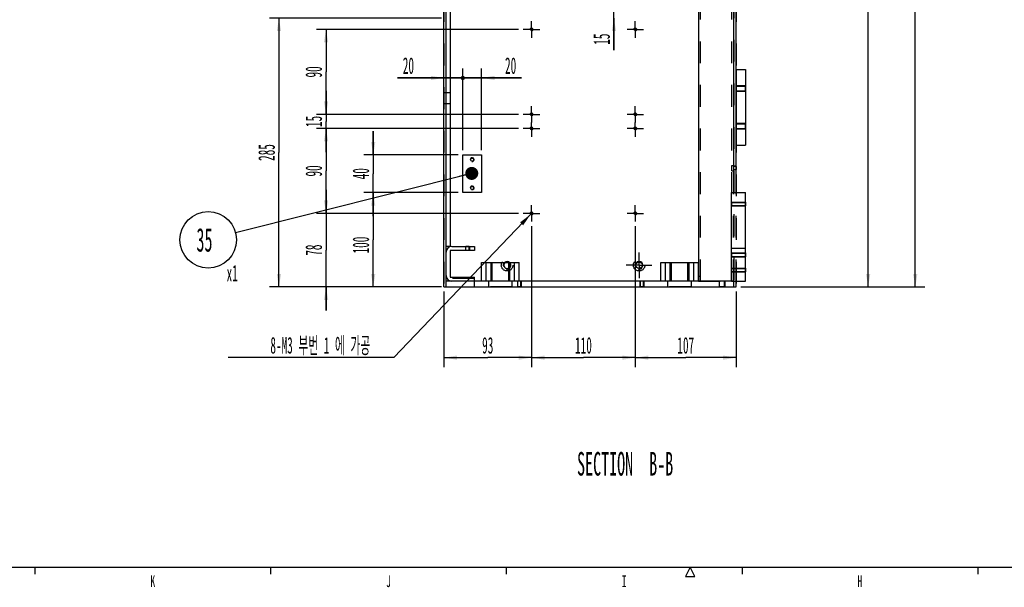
# Model space of a CAD drawing. Header units: millimetres. Extents: x 0 to 839, y -1724 to 593.
# Tile 3 of 17: x 278 to 487, y 6 to 126. Entities that reach past the tile are written whole.
import ezdxf

# ---------------------------------------------------------------- set-up
doc = ezdxf.new("R2010")
doc.units = ezdxf.units.MM
doc.header["$LTSCALE"] = 46.255
doc.linetypes.add('CENTER', pattern=[0.6, 0.375, -0.075, 0.075, -0.075])
doc.linetypes.add('HIDDEN', pattern=[0.2, 0.1, -0.1])
doc.layers.get('0').update_dxf_attribs({"linetype": 'CONTINUOUS'})
for name, color, linetype in [('02___PRT_ALL_AXES', 7, 'CONTINUOUS'), ('3_DATUM_AXES', 7, 'CONTINUOUS'), ('7_ALL_FEATURES', 7, 'CONTINUOUS'), ('ALL_AXIS', 7, 'CONTINUOUS'), ('ALL_CHAMFER', 7, 'CONTINUOUS'), ('ALL_ROUND', 7, 'CONTINUOUS'), ('DEFAULT_1', 7, 'CENTER'), ('DEFAULT_2', 8, 'HIDDEN')]:
    doc.layers.add(name, color=color, linetype=linetype)
doc.styles.get("Standard").update_dxf_attribs({"font": 'txt', "width": 0.5})
doc.styles.add('TEXTSTYLE_2', font='txt', dxfattribs={"width": 0.6})
doc.dimstyles.new('DIMSTYLE_3', dxfattribs={"dimtxt": 3.5, "dimasz": 2.76, "dimexe": 2, "dimexo": 1, "dimtad": 1, "dimdec": 3, "dimlfac": 5, "dimdsep": 46, "dimtxsty": 'Standard', "dimblk": '_FILLED', "dimblk1": '_FILLED', "dimblk2": '_FILLED', "dimcen": 0.09, "dimadec": 3, "dimazin": 2, "dimtp": 0.1, "dimtm": 0.1, "dimtfac": 1, "dimtdec": 3, "dimtofl": 0, "dimtmove": 0, "dimatfit": 1, "dimldrblk": '_FILLED', "dimfxl": 0, "dimtolj": 1, "dimarcsym": 0})
doc.dimstyles.new('DIMSTYLE_6', dxfattribs={"dimtxt": 3.5, "dimasz": 2.76, "dimexe": 2, "dimexo": 1, "dimgap": 0.875, "dimtad": 1, "dimdec": 3, "dimlfac": 5, "dimdsep": 46, "dimtxsty": 'Standard', "dimblk": '_FILLED', "dimblk1": '_FILLED', "dimblk2": '_FILLED', "dimcen": 0.09, "dimadec": 3, "dimazin": 2, "dimtp": 0.8, "dimtm": 0.8, "dimtfac": 1, "dimtdec": 3, "dimtofl": 0, "dimtmove": 0, "dimatfit": 3, "dimldrblk": '_FILLED', "dimfxl": 0, "dimtolj": 1, "dimarcsym": 0})
doc.dimstyles.new('DIMSTYLE_7', dxfattribs={"dimtxt": 3.5, "dimasz": 2.76, "dimexe": 2, "dimexo": 1, "dimgap": 0.875, "dimtad": 1, "dimdec": 3, "dimlfac": 5, "dimdsep": 46, "dimtxsty": 'Standard', "dimblk": '_FILLED', "dimblk1": '_FILLED', "dimblk2": '_FILLED', "dimcen": 0.09, "dimadec": 3, "dimazin": 2, "dimtp": 0.5, "dimtm": 0.5, "dimtfac": 1, "dimtdec": 3, "dimtofl": 0, "dimtmove": 0, "dimatfit": 3, "dimldrblk": '_FILLED', "dimfxl": 0, "dimtolj": 1, "dimarcsym": 0})
doc.dimstyles.new('DIMSTYLE_8', dxfattribs={"dimtxt": 3.5, "dimasz": 2.76, "dimexe": 2, "dimexo": 1, "dimgap": 0.875, "dimtad": 1, "dimdec": 3, "dimlfac": 5, "dimdsep": 46, "dimtxsty": 'Standard', "dimblk": '_FILLED', "dimblk1": '_FILLED', "dimblk2": '_FILLED', "dimcen": 0.09, "dimadec": 3, "dimazin": 2, "dimtp": 0.3, "dimtm": 0.3, "dimtfac": 1, "dimtdec": 3, "dimtofl": 0, "dimtmove": 0, "dimatfit": 3, "dimldrblk": '_FILLED', "dimfxl": 0, "dimtolj": 1, "dimarcsym": 0})
doc.dimstyles.new('DIMSTYLE_9', dxfattribs={"dimtxt": 3.5, "dimasz": 2.76, "dimexe": 2, "dimexo": 1, "dimgap": 0.875, "dimtad": 1, "dimdec": 3, "dimlfac": 5, "dimdsep": 46, "dimtxsty": 'Standard', "dimblk": '_FILLED', "dimblk1": '_FILLED', "dimblk2": '_FILLED', "dimcen": 0.09, "dimadec": 3, "dimazin": 2, "dimtp": 0.2, "dimtm": 0.2, "dimtfac": 1, "dimtdec": 3, "dimtofl": 0, "dimtmove": 0, "dimatfit": 3, "dimldrblk": '_FILLED', "dimfxl": 0, "dimtolj": 1, "dimarcsym": 0})
doc.dimstyles.get("Standard").update_dxf_attribs({"dimtxt": 3.5, "dimasz": 2.76, "dimexe": 2, "dimexo": 1, "dimtad": 1, "dimdec": 3, "dimdsep": 46, "dimtxsty": 'Standard', "dimblk": '_FILLED', "dimblk1": '_FILLED', "dimblk2": '_FILLED', "dimcen": 0.09, "dimadec": 3, "dimazin": 2, "dimtol": 1, "dimtp": 0.001, "dimtm": 0.001, "dimtfac": 1, "dimtdec": 3, "dimtofl": 0, "dimtmove": 0, "dimatfit": 3, "dimldrblk": '_FILLED', "dimfxl": 0, "dimtolj": 1, "dimarcsym": 0})
pattern_1 = [(45, (0, 0), (-11.8935, 11.8935), [])]

# ---------------------------------------------------------------- blocks, each defined once
blk = doc.blocks.new('_FILLED')
at = {"color": 0, "linetype": 'ByBlock'}
blk.add_solid([(0, 0), (-1, 0.163), (-1, -0.163)], dxfattribs=at)
blk = doc.blocks.new('*D8')
at = {"color": 2, "linetype": 'Continuous'}
for p, q in [((427.39, 246.31), (469.76, 246.31)), ((467.76, 246.31), (467.76, 157.86)), ((467.76, 69.41), (467.76, 157.86)), ((430.76, 69.41), (469.76, 69.41))]:
    blk.add_line(p, q, dxfattribs=at)
at = {"color": 2, "linetype": 'Continuous', "xscale": 2.76, "yscale": 2.76, "zscale": 2.76}
for p, rotation in [((467.76, 246.31), 90), ((467.76, 69.41), 270)]:
    blk.add_blockref('_FILLED', p, dxfattribs=dict(at, rotation=rotation))
at = {"color": 2, "linetype": 'Continuous', "insert": (463.38, 157.86), "char_height": 3.5, "width": 8.75, "attachment_point": 2, "rotation": 90, "line_spacing_factor": 0.9}
blk.add_mtext('884.5', dxfattribs=at)
blk = doc.blocks.new('*D20')
at = {"color": 2, "linetype": 'Continuous'}
for p, q in [((424.56, 243.48), (424.56, 231.62)), ((367.76, 233.62), (396.16, 233.62)), ((424.56, 233.62), (396.16, 233.62))]:
    blk.add_line(p, q, dxfattribs=at)
at = {"color": 2, "linetype": 'Continuous', "xscale": 2.76, "yscale": 2.76, "zscale": 2.76, "rotation": 180}
blk.add_blockref('_FILLED', (367.76, 233.62), dxfattribs=at)
at = {"color": 2, "linetype": 'Continuous', "xscale": 2.76, "yscale": 2.76, "zscale": 2.76}
blk.add_blockref('_FILLED', (424.56, 233.62), dxfattribs=at)
at = {"color": 2, "linetype": 'Continuous', "insert": (396.16, 237.99), "char_height": 3.5, "width": 5.25, "attachment_point": 2, "line_spacing_factor": 0.9}
blk.add_mtext('284', dxfattribs=at)
blk = doc.blocks.new('*D21')
at = {"color": 2, "linetype": 'Continuous'}
for p, q in [((424.56, 243.48), (424.56, 231.62)), ((424.56, 233.62), (419.56, 233.62)), ((419.56, 233.62), (427.16, 233.62)), ((436.44, 233.62), (427.16, 233.62)), ((429.76, 233.62), (436.44, 233.62))]:
    blk.add_line(p, q, dxfattribs=at)
at = {"color": 2, "linetype": 'Continuous', "xscale": 2.76, "yscale": 2.76, "zscale": 2.76}
blk.add_blockref('_FILLED', (424.56, 233.62), dxfattribs=at)
at = {"color": 2, "linetype": 'Continuous', "xscale": 2.76, "yscale": 2.76, "zscale": 2.76, "rotation": 180}
blk.add_blockref('_FILLED', (429.76, 233.62), dxfattribs=at)
at = {"color": 2, "linetype": 'Continuous', "insert": (432.94, 237.99), "char_height": 3.5, "width": 3.5, "attachment_point": 1, "line_spacing_factor": 0.9}
blk.add_mtext('26', dxfattribs=at)
blk = doc.blocks.new('*D22')
at = {"color": 2, "linetype": 'Continuous'}
for p, q in [((427.96, 255.32), (427.96, 262.12)), ((367.76, 260.12), (397.86, 260.12)), ((427.96, 260.12), (397.86, 260.12))]:
    blk.add_line(p, q, dxfattribs=at)
at = {"color": 2, "linetype": 'Continuous', "xscale": 2.76, "yscale": 2.76, "zscale": 2.76, "rotation": 180}
blk.add_blockref('_FILLED', (367.76, 260.12), dxfattribs=at)
at = {"color": 2, "linetype": 'Continuous', "xscale": 2.76, "yscale": 2.76, "zscale": 2.76}
blk.add_blockref('_FILLED', (427.96, 260.12), dxfattribs=at)
at = {"color": 2, "linetype": 'Continuous', "insert": (397.86, 264.5), "char_height": 3.5, "width": 5.25, "attachment_point": 2, "line_spacing_factor": 0.9}
blk.add_mtext('301', dxfattribs=at)
blk = doc.blocks.new('*D23')
at = {"color": 2, "linetype": 'Continuous'}
for p, q in [((427.96, 255.32), (427.96, 262.12)), ((427.96, 260.12), (422.96, 260.12)), ((422.96, 260.12), (428.86, 260.12)), ((435.04, 260.12), (428.86, 260.12)), ((429.76, 260.12), (435.04, 260.12))]:
    blk.add_line(p, q, dxfattribs=at)
at = {"color": 2, "linetype": 'Continuous', "xscale": 2.76, "yscale": 2.76, "zscale": 2.76}
blk.add_blockref('_FILLED', (427.96, 260.12), dxfattribs=at)
at = {"color": 2, "linetype": 'Continuous', "xscale": 2.76, "yscale": 2.76, "zscale": 2.76, "rotation": 180}
blk.add_blockref('_FILLED', (429.76, 260.12), dxfattribs=at)
at = {"color": 2, "linetype": 'Continuous', "insert": (433.29, 264.5), "char_height": 3.5, "width": 1.75, "attachment_point": 1, "line_spacing_factor": 0.9}
blk.add_mtext('9', dxfattribs=at)
blk = doc.blocks.new('*D24')
at = {"color": 2, "linetype": 'Continuous'}
for p, q in [((430.79, 252.49), (459.76, 252.49)), ((457.76, 252.49), (457.76, 160.95)), ((457.76, 69.41), (457.76, 160.95)), ((430.76, 69.41), (459.76, 69.41))]:
    blk.add_line(p, q, dxfattribs=at)
at = {"color": 2, "linetype": 'Continuous', "xscale": 2.76, "yscale": 2.76, "zscale": 2.76}
for p, rotation in [((457.76, 252.49), 90), ((457.76, 69.41), 270)]:
    blk.add_blockref('_FILLED', p, dxfattribs=dict(at, rotation=rotation))
at = {"color": 2, "linetype": 'Continuous', "insert": (453.38, 160.95), "char_height": 3.5, "width": 8.75, "attachment_point": 2, "rotation": 90, "line_spacing_factor": 0.9}
blk.add_mtext('915.4', dxfattribs=at)
blk = doc.blocks.new('*D106')
at = {"color": 2, "linetype": 'Continuous'}
for p, q in [((367.22, 126.41), (330.76, 126.41)), ((332.76, 126.41), (332.76, 97.91)), ((332.76, 69.41), (332.76, 97.91)), ((366.76, 69.41), (330.76, 69.41))]:
    blk.add_line(p, q, dxfattribs=at)
at = {"color": 2, "linetype": 'Continuous', "xscale": 2.76, "yscale": 2.76, "zscale": 2.76}
for p, rotation in [((332.76, 126.41), 90), ((332.76, 69.41), 270)]:
    blk.add_blockref('_FILLED', p, dxfattribs=dict(at, rotation=rotation))
at = {"color": 2, "linetype": 'Continuous', "insert": (328.38, 97.91), "char_height": 3.5, "width": 5.25, "attachment_point": 2, "rotation": 90, "line_spacing_factor": 0.9}
blk.add_mtext('285', dxfattribs=at)
blk = doc.blocks.new('*D165')
at = {"color": 2, "linetype": 'Continuous'}
for p, q in [((403.83, 129.41), (403.83, 134.41)), ((403.83, 134.41), (403.83, 127.91)), ((400.99, 129.41), (405.83, 129.41)), ((403.83, 119.64), (403.83, 127.91)), ((403.83, 126.41), (403.83, 119.64))]:
    blk.add_line(p, q, dxfattribs=at)
at = {"color": 2, "linetype": 'Continuous', "xscale": 2.76, "yscale": 2.76, "zscale": 2.76}
for p, rotation in [((403.83, 129.41), 270), ((403.83, 126.41), 90)]:
    blk.add_blockref('_FILLED', p, dxfattribs=dict(at, rotation=rotation))
at = {"color": 2, "linetype": 'Continuous', "insert": (399.46, 123.14), "char_height": 3.5, "width": 3.5, "attachment_point": 3, "rotation": 90, "line_spacing_factor": 0.9}
blk.add_mtext('15', dxfattribs=at)
blk = doc.blocks.new('*D168')
at = {"color": 2, "linetype": 'Continuous'}
for p, q in [((408.36, 82.26), (408.36, 52.41)), ((429.76, 68.41), (429.76, 52.41)), ((408.36, 54.41), (419.06, 54.41)), ((429.76, 54.41), (419.06, 54.41))]:
    blk.add_line(p, q, dxfattribs=at)
at = {"color": 2, "linetype": 'Continuous', "xscale": 2.76, "yscale": 2.76, "zscale": 2.76, "rotation": 180}
blk.add_blockref('_FILLED', (408.36, 54.41), dxfattribs=at)
at = {"color": 2, "linetype": 'Continuous', "xscale": 2.76, "yscale": 2.76, "zscale": 2.76}
blk.add_blockref('_FILLED', (429.76, 54.41), dxfattribs=at)
at = {"color": 2, "linetype": 'Continuous', "insert": (419.06, 58.78), "char_height": 3.5, "width": 5.25, "attachment_point": 2, "line_spacing_factor": 0.9}
blk.add_mtext('107', dxfattribs=at)
blk = doc.blocks.new('*D169')
at = {"color": 2, "linetype": 'Continuous'}
for p, q in [((386.36, 82.26), (386.36, 52.41)), ((408.36, 82.26), (408.36, 52.41)), ((386.36, 54.41), (397.36, 54.41)), ((408.36, 54.41), (397.36, 54.41))]:
    blk.add_line(p, q, dxfattribs=at)
at = {"color": 2, "linetype": 'Continuous', "xscale": 2.76, "yscale": 2.76, "zscale": 2.76, "rotation": 180}
blk.add_blockref('_FILLED', (386.36, 54.41), dxfattribs=at)
at = {"color": 2, "linetype": 'Continuous', "xscale": 2.76, "yscale": 2.76, "zscale": 2.76}
blk.add_blockref('_FILLED', (408.36, 54.41), dxfattribs=at)
at = {"color": 2, "linetype": 'Continuous', "insert": (397.36, 58.78), "char_height": 3.5, "width": 5.25, "attachment_point": 2, "line_spacing_factor": 0.9}
blk.add_mtext('110', dxfattribs=at)
blk = doc.blocks.new('*D170')
at = {"color": 2, "linetype": 'Continuous'}
for p, q in [((386.36, 82.26), (386.36, 52.41)), ((367.76, 68.41), (367.76, 52.41)), ((367.76, 54.41), (377.06, 54.41)), ((386.36, 54.41), (377.06, 54.41))]:
    blk.add_line(p, q, dxfattribs=at)
at = {"color": 2, "linetype": 'Continuous', "xscale": 2.76, "yscale": 2.76, "zscale": 2.76, "rotation": 180}
blk.add_blockref('_FILLED', (367.76, 54.41), dxfattribs=at)
at = {"color": 2, "linetype": 'Continuous', "xscale": 2.76, "yscale": 2.76, "zscale": 2.76}
blk.add_blockref('_FILLED', (386.36, 54.41), dxfattribs=at)
at = {"color": 2, "linetype": 'Continuous', "insert": (377.06, 58.78), "char_height": 3.5, "width": 3.5, "attachment_point": 2, "line_spacing_factor": 0.9}
blk.add_mtext('93', dxfattribs=at)
blk = doc.blocks.new('*D171')
at = {"color": 2, "linetype": 'Continuous'}
for p, q in [((342.76, 85.01), (342.76, 90.01)), ((342.76, 90.01), (342.76, 77.21)), ((383.61, 85.01), (340.76, 85.01)), ((342.76, 64.41), (342.76, 77.21)), ((366.76, 69.41), (340.76, 69.41)), ((342.76, 69.41), (342.76, 64.41))]:
    blk.add_line(p, q, dxfattribs=at)
at = {"color": 2, "linetype": 'Continuous', "xscale": 2.76, "yscale": 2.76, "zscale": 2.76}
for p, rotation in [((342.76, 85.01), 270), ((342.76, 69.41), 90)]:
    blk.add_blockref('_FILLED', p, dxfattribs=dict(at, rotation=rotation))
at = {"color": 2, "linetype": 'Continuous', "insert": (338.38, 77.21), "char_height": 3.5, "width": 3.5, "attachment_point": 2, "rotation": 90, "line_spacing_factor": 0.9}
blk.add_mtext('78', dxfattribs=at)
blk = doc.blocks.new('*D172')
at = {"color": 2, "linetype": 'Continuous'}
for p, q in [((383.61, 103.01), (340.76, 103.01)), ((342.76, 103.01), (342.76, 94.01)), ((342.76, 85.01), (342.76, 94.01)), ((383.61, 85.01), (340.76, 85.01))]:
    blk.add_line(p, q, dxfattribs=at)
at = {"color": 2, "linetype": 'Continuous', "xscale": 2.76, "yscale": 2.76, "zscale": 2.76}
for p, rotation in [((342.76, 103.01), 90), ((342.76, 85.01), 270)]:
    blk.add_blockref('_FILLED', p, dxfattribs=dict(at, rotation=rotation))
at = {"color": 2, "linetype": 'Continuous', "insert": (338.38, 94.01), "char_height": 3.5, "width": 3.5, "attachment_point": 2, "rotation": 90, "line_spacing_factor": 0.9}
blk.add_mtext('90', dxfattribs=at)
blk = doc.blocks.new('*D173')
at = {"color": 2, "linetype": 'Continuous'}
for p, q in [((342.76, 106.01), (342.76, 111.01)), ((342.76, 111.01), (342.76, 104.51)), ((342.76, 98.01), (342.76, 104.51)), ((383.61, 106.01), (343.63, 106.01)), ((342.76, 103.01), (342.76, 98.01)), ((383.61, 103.01), (343.63, 103.01))]:
    blk.add_line(p, q, dxfattribs=at)
at = {"color": 2, "linetype": 'Continuous', "xscale": 2.76, "yscale": 2.76, "zscale": 2.76}
for p, rotation in [((342.76, 106.01), 270), ((342.76, 103.01), 90)]:
    blk.add_blockref('_FILLED', p, dxfattribs=dict(at, rotation=rotation))
at = {"color": 2, "linetype": 'Continuous', "insert": (338.38, 104.51), "char_height": 3.5, "width": 3.5, "attachment_point": 2, "rotation": 90, "line_spacing_factor": 0.9}
blk.add_mtext('15', dxfattribs=at)
blk = doc.blocks.new('*D174')
at = {"color": 2, "linetype": 'Continuous'}
for p, q in [((383.61, 124.01), (340.76, 124.01)), ((342.76, 124.01), (342.76, 115.01)), ((342.76, 106.01), (342.76, 115.01)), ((383.61, 106.01), (340.76, 106.01))]:
    blk.add_line(p, q, dxfattribs=at)
at = {"color": 2, "linetype": 'Continuous', "xscale": 2.76, "yscale": 2.76, "zscale": 2.76}
for p, rotation in [((342.76, 124.01), 90), ((342.76, 106.01), 270)]:
    blk.add_blockref('_FILLED', p, dxfattribs=dict(at, rotation=rotation))
at = {"color": 2, "linetype": 'Continuous', "insert": (338.38, 115.01), "char_height": 3.5, "width": 3.5, "attachment_point": 2, "rotation": 90, "line_spacing_factor": 0.9}
blk.add_mtext('90', dxfattribs=at)
blk = doc.blocks.new('*D175')
at = {"color": 2, "linetype": 'Continuous'}
for p, q in [((386.15, 84.79), (357.12, 54.41)), ((356.32, 54.41), (321.96, 54.41)), ((357.12, 54.41), (356.32, 54.41))]:
    blk.add_line(p, q, dxfattribs=at)
at = {"color": 2, "linetype": 'Continuous', "xscale": 2.76, "yscale": 2.76, "zscale": 2.76, "rotation": 46.30670702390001}
blk.add_blockref('_FILLED', (386.15, 84.79), dxfattribs=at)
at = {"color": 2, "linetype": 'Continuous', "insert": (352.12, 58.78), "char_height": 3.5, "width": 25.9583, "attachment_point": 3, "line_spacing_factor": 0.9}
blk.add_mtext('8-M3 부번 1 에 가공', dxfattribs=at)
blk = doc.blocks.new('*D177')
at = {"color": 2, "linetype": 'Continuous'}
for p, q in [((370.76, 89.41), (350.76, 89.41)), ((352.76, 89.41), (352.76, 79.41)), ((352.76, 69.41), (352.76, 79.41)), ((367.22, 69.41), (350.76, 69.41))]:
    blk.add_line(p, q, dxfattribs=at)
at = {"color": 2, "linetype": 'Continuous', "xscale": 2.76, "yscale": 2.76, "zscale": 2.76}
for p, rotation in [((352.76, 89.41), 90), ((352.76, 69.41), 270)]:
    blk.add_blockref('_FILLED', p, dxfattribs=dict(at, rotation=rotation))
at = {"color": 2, "linetype": 'Continuous', "insert": (348.38, 78.29), "char_height": 3.5, "width": 5.25, "attachment_point": 2, "rotation": 90, "line_spacing_factor": 0.9}
blk.add_mtext('100', dxfattribs=at)
blk = doc.blocks.new('_DOT')
at = {"color": 0, "linetype": 'ByBlock'}
blk.add_line((-0.163, 0), (-1, 0), dxfattribs=at)
at = {"color": 0, "linetype": 'ByBlock', "const_width": 0.163}
blk.add_lwpolyline([(-0.082, 0, 1), (0.082, 0, 1)], format="xyb", close=True, dxfattribs=at)
blk = doc.blocks.new('*D178')
at = {"color": 2, "linetype": 'Continuous'}
for p, q in [((371.76, 98.41), (371.76, 115.73)), ((367.76, 113.73), (357.92, 113.73)), ((357.92, 113.73), (369.76, 113.73)), ((376.76, 113.73), (369.76, 113.73)), ((371.76, 113.73), (376.76, 113.73))]:
    blk.add_line(p, q, dxfattribs=at)
at = {"color": 2, "linetype": 'Continuous', "xscale": 2.76, "yscale": 2.76, "zscale": 2.76}
blk.add_blockref('_FILLED', (367.76, 113.73), dxfattribs=at)
at = {"color": 2, "linetype": 'Continuous', "xscale": 2.76, "yscale": 2.76, "zscale": 2.76, "rotation": 180}
blk.add_blockref('_DOT', (371.76, 113.73), dxfattribs=at)
at = {"color": 2, "linetype": 'Continuous', "insert": (361.42, 118.1), "char_height": 3.5, "width": 3.5, "attachment_point": 3, "line_spacing_factor": 0.9}
blk.add_mtext('20', dxfattribs=at)
blk = doc.blocks.new('*D179')
at = {"color": 2, "linetype": 'Continuous'}
for p, q in [((352.76, 97.41), (352.76, 102.41)), ((352.76, 102.41), (352.76, 93.41)), ((370.76, 97.41), (350.76, 97.41)), ((352.76, 84.41), (352.76, 93.41)), ((370.76, 89.41), (350.76, 89.41)), ((352.76, 89.41), (352.76, 84.41))]:
    blk.add_line(p, q, dxfattribs=at)
at = {"color": 2, "linetype": 'Continuous', "xscale": 2.76, "yscale": 2.76, "zscale": 2.76}
for p, rotation in [((352.76, 97.41), 270), ((352.76, 89.41), 90)]:
    blk.add_blockref('_FILLED', p, dxfattribs=dict(at, rotation=rotation))
at = {"color": 2, "linetype": 'Continuous', "insert": (348.38, 93.41), "char_height": 3.5, "width": 3.5, "attachment_point": 2, "rotation": 90, "line_spacing_factor": 0.9}
blk.add_mtext('40', dxfattribs=at)
blk = doc.blocks.new('*D180')
at = {"color": 2, "linetype": 'Continuous'}
for p, q in [((371.76, 98.41), (371.76, 115.73)), ((375.76, 98.41), (375.76, 115.73)), ((371.76, 113.73), (366.76, 113.73)), ((366.76, 113.73), (373.76, 113.73)), ((384.22, 113.73), (373.76, 113.73)), ((375.76, 113.73), (384.22, 113.73))]:
    blk.add_line(p, q, dxfattribs=at)
at = {"color": 2, "linetype": 'Continuous', "xscale": 2.76, "yscale": 2.76, "zscale": 2.76}
blk.add_blockref('_DOT', (371.76, 113.73), dxfattribs=at)
at = {"color": 2, "linetype": 'Continuous', "xscale": 2.76, "yscale": 2.76, "zscale": 2.76, "rotation": 180}
blk.add_blockref('_FILLED', (375.76, 113.73), dxfattribs=at)
at = {"color": 2, "linetype": 'Continuous', "insert": (380.72, 118.1), "char_height": 3.5, "width": 3.5, "attachment_point": 1, "line_spacing_factor": 0.9}
blk.add_mtext('20', dxfattribs=at)
blk = doc.blocks.new('BOM BALLOON 113_BL17', base_point=(318.45, 77.98))
at = {"color": 2, "linetype": 'Continuous'}
blk.add_circle((317.76, 79.39), 6, dxfattribs=at)
at = {"color": 2, "linetype": 'Continuous', "width": 0.5}
for s, height, p in [('35', 5, (315.26, 76.89)), ('x1', 3.5, (321.65, 70.58))]:
    blk.add_text(s, height=height, dxfattribs=at).set_placement(p)

msp = doc.modelspace()

# ---------------------------------------------------------------- hatches: boundary and pattern name
at = {"linetype": 'Continuous'}
h = msp.add_hatch(dxfattribs=at)
h.set_pattern_fill('DEFAULT__2', color=2, scale=16.82, angle=45, style=0, pattern_type=0)
h.set_pattern_definition(pattern_1)
edge = h.paths.add_edge_path()
edge.add_line((374.21712, 70.60595), (369.41712, 70.60595))
edge.add_arc((369.41712, 71.80595), 1.2, 180, 270)
edge.add_line((368.21712, 71.80595), (368.21712, 76.80595))
edge.add_arc((369.41712, 76.80595), 1.2, 90, 180)
edge.add_line((369.41712, 78.00595), (374.21712, 78.00595))
edge.add_line((374.21712, 78.00595), (374.21712, 77.10595))
edge.add_line((374.21712, 77.10595), (369.11712, 77.10595))
edge.add_line((369.11712, 77.10595), (369.11712, 71.50595))
edge.add_line((369.11712, 71.50595), (374.21712, 71.50595))
edge.add_line((374.21712, 71.50595), (374.21712, 70.60595))
h = msp.add_hatch(dxfattribs=at)
h.set_pattern_fill('DEFAULT__1', color=2, scale=16.82, angle=45, style=0, pattern_type=0)
h.set_pattern_definition(pattern_1)
edge = h.paths.add_edge_path()
edge.add_line((374.21712, 69.40595), (368.21712, 69.40595))
edge.add_line((368.21712, 69.40595), (368.21712, 70.60595))
edge.add_line((374.21712, 70.60595), (368.21712, 70.60595))
edge.add_line((374.21712, 69.40595), (374.21712, 70.60595))

# ---------------------------------------------------------------- linework, layer by layer
at = {"color": 7, "linetype": 'Continuous'}
for p, q in [((367.75712, 69.40595), (367.75712, 481.80595)), ((368.21712, 69.40595), (368.21712, 481.34595)), ((369.11712, 480.44595), (369.11712, 78.00595)), ((429.29712, 89.40595), (429.29712, 481.34595)), ((429.75712, 89.40595), (429.75712, 481.80595)), ((371.75712, 97.40595), (375.75712, 97.40595)), ((371.75712, 89.40595), (371.75712, 97.40595)), ((375.75712, 97.40595), (375.75712, 89.40595)), ((375.75712, 89.40595), (371.75712, 89.40595)), ((369.11712, 78.00595), (368.21712, 78.00595)), ((369.41712, 78.00595), (374.21712, 78.00595)), ((374.21712, 78.00595), (374.21712, 77.10595)), ((374.21712, 77.10595), (369.11712, 77.10595)), ((369.11712, 77.10595), (369.11712, 71.50595)), ((375.75712, 74.60595), (383.75712, 74.60595)), ((375.75712, 70.60595), (375.75712, 74.60595)), ((376.75712, 70.60595), (376.75712, 74.60595)), ((382.75712, 70.60595), (382.75712, 74.60595)), ((383.75712, 70.60595), (383.75712, 74.60595)), ((413.75712, 74.60595), (421.75712, 74.60595)), ((413.75712, 70.60595), (413.75712, 74.60595)), ((414.75712, 70.60595), (414.75712, 74.60595)), ((420.75712, 70.60595), (420.75712, 74.60595)), ((421.75712, 70.60595), (421.75712, 74.60595)), ((369.11712, 71.50595), (374.21712, 71.50595)), ((374.21712, 69.40595), (374.21712, 71.50595)), ((367.75712, 69.40595), (429.75712, 69.40595)), ((429.29712, 70.60595), (368.21712, 70.60595)), ((429.29712, 69.40595), (429.29712, 70.60595)), ((429.75712, 69.40595), (429.75712, 70.60595)), ((25, 10), (830.99999, 10))]:
    msp.add_line(p, q, dxfattribs=at)
at = {"color": 2, "linetype": 'Continuous'}
for p, q in [((281, 10), (281, 8.5)), ((331, 10), (331, 8.5)), ((381, 10), (381, 8.5)), ((420, 10), (419, 8)), ((421, 8), (420, 10)), ((431, 10), (431, 8.5)), ((481, 10), (481, 8.5)), ((419, 8), (421, 8))]:
    msp.add_line(p, q, dxfattribs=at)
at = {"color": 7, "linetype": 'Continuous'}
for centre in [(386.35712, 124.00595), (408.35712, 124.00595), (386.35712, 106.00595), (408.35712, 106.00595), (386.35712, 103.00595), (408.35712, 103.00595), (386.35712, 85.00595), (408.35712, 85.00595)]:
    msp.add_circle(centre, 0.25, dxfattribs=at)
at = {"color": 2, "linetype": 'Continuous'}
for centre, radius, start, end in [((386.35712, 124.00595), 0.3, 255, 195), ((408.35712, 124.00595), 0.3, 255, 195), ((386.35712, 106.00595), 0.3, 255, 195), ((408.35712, 106.00595), 0.3, 255, 195), ((386.35712, 103.00595), 0.3, 255, 195), ((408.35712, 103.00595), 0.3, 255, 195), ((373.75712, 96.40595), 0.4, 255, 195), ((373.75712, 90.40595), 0.4, 255, 195), ((386.35712, 85.00595), 0.3, 255, 195), ((408.35712, 85.00595), 0.3, 255, 195), ((381.15712, 74.00595), 0.8, 48.6009892, 131.3995332), ((409.15712, 74.00595), 0.8, 255, 195)]:
    msp.add_arc(centre, radius, start, end, dxfattribs=at)
at = {"color": 7, "linetype": 'Continuous'}
for centre, start, end in [((369.41712, 76.80595), 90, 180), ((369.41712, 71.80595), 180, 270)]:
    msp.add_arc(centre, 1.2, start, end, dxfattribs=at)
at = {"layer": '02___PRT_ALL_AXES', "color": 8, "linetype": 'HIDDEN'}
for p, q in [((429.75712, 112.00595), (431.75712, 112.00595)), ((429.75712, 111.00599), (429.75712, 112.00591)), ((429.75712, 111.00595), (431.75712, 111.00595)), ((431.75712, 111.00599), (431.75712, 112.00591)), ((429.75712, 104.00595), (431.75712, 104.00595)), ((429.75712, 103.00599), (429.75712, 104.00591)), ((429.75712, 103.00595), (431.75712, 103.00595)), ((431.75712, 103.00599), (431.75712, 104.00591)), ((428.75712, 87.33595), (431.75712, 87.33595)), ((428.75712, 86.676), (428.75712, 87.3359)), ((428.75712, 86.67595), (431.75712, 86.67595)), ((431.75712, 86.676), (431.75712, 87.3359)), ((428.75712, 76.53595), (431.75712, 76.53595)), ((428.75712, 75.876), (428.75712, 76.5359)), ((428.75712, 75.87595), (431.75712, 75.87595)), ((431.75712, 75.876), (431.75712, 76.5359)), ((428.75712, 73.33595), (431.75712, 73.33595)), ((428.75712, 72.676), (428.75712, 73.3359)), ((431.75712, 72.676), (431.75712, 73.3359)), ((428.75712, 72.67595), (431.75712, 72.67595))]:
    msp.add_line(p, q, dxfattribs=at)
at = {"layer": '3_DATUM_AXES', "color": 8, "linetype": 'HIDDEN'}
for p, q in [((428.83712, 95.15595), (429.29712, 95.15595)), ((428.83712, 94.05595), (428.83712, 95.15595)), ((428.83712, 94.05595), (429.29712, 94.05595)), ((429.29712, 94.05595), (429.29712, 95.15595)), ((429.75712, 94.93595), (429.29712, 94.93595)), ((429.75712, 94.27595), (429.29712, 94.27595)), ((429.75712, 94.93478), (429.75712, 94.27711))]:
    msp.add_line(p, q, dxfattribs=at)
at = {"layer": '7_ALL_FEATURES', "color": 7, "linetype": 'Continuous'}
for p, q in [((429.75712, 115.50595), (431.75712, 115.50595)), ((429.75712, 115.50595), (429.75712, 99.50595)), ((431.75712, 115.50595), (431.75712, 99.50595)), ((429.75712, 99.50595), (431.75712, 99.50595)), ((428.75712, 89.40595), (431.75712, 89.40595)), ((428.75712, 70.60595), (428.75712, 89.40595)), ((431.75712, 70.60595), (431.75712, 89.40595)), ((428.75712, 77.60595), (431.75712, 77.60595)), ((429.29712, 70.60595), (431.75712, 70.60595))]:
    msp.add_line(p, q, dxfattribs=at)
at = {"layer": '7_ALL_FEATURES', "color": 8, "linetype": 'HIDDEN'}
for p, q in [((429.75712, 70.60595), (429.75712, 89.40595)), ((428.75712, 70.60595), (429.29712, 70.60595))]:
    msp.add_line(p, q, dxfattribs=at)
at = {"layer": 'ALL_AXIS', "color": 8, "linetype": 'HIDDEN'}
for p, q in [((373.08681, 78.00595), (372.42743, 78.00595)), ((373.08681, 77.10595), (372.42743, 77.10595)), ((382.25673, 70.60595), (377.25751, 70.60595)), ((382.25673, 69.40595), (377.25751, 69.40595)), ((384.08712, 70.60595), (383.42712, 70.60595)), ((384.08712, 69.40595), (383.42712, 69.40595)), ((410.08712, 70.60595), (409.42712, 70.60595)), ((410.08712, 69.40595), (409.42712, 69.40595)), ((420.25673, 70.60595), (415.25751, 70.60595)), ((420.25673, 69.40595), (415.25751, 69.40595)), ((427.25665, 70.60595), (426.25759, 70.60595)), ((427.25665, 69.40595), (426.25759, 69.40595))]:
    msp.add_line(p, q, dxfattribs=at)
at = {"layer": 'ALL_AXIS', "color": 7, "linetype": 'CENTER'}
for q in [(409.15712, 76.72595), (406.43712, 74.00595), (411.87712, 74.00595), (409.15712, 71.28595)]:
    msp.add_line((409.15712, 74.00595), q, dxfattribs=at)
at = {"layer": 'ALL_AXIS', "color": 7, "linetype": 'Continuous'}
for centre, radius in [((373.75712, 96.40595), 0.33), ((373.75712, 90.40595), 0.33), ((409.15712, 74.00595), 0.68)]:
    msp.add_circle(centre, radius, dxfattribs=at)
at = {"layer": 'ALL_AXIS', "color": 8, "linetype": 'HIDDEN'}
for centre in [(381.15712, 74.00595), (409.15712, 74.00595)]:
    msp.add_circle(centre, 1.22, dxfattribs=at)
msp.add_arc((381.15712, 74.00595), 0.68, 116.7546535, 63.2453465, dxfattribs=at)
at = {"layer": 'ALL_AXIS', "color": 7, "linetype": 'Continuous'}
msp.add_arc((381.15712, 74.00595), 0.68, 63.2453465, 116.7546535, dxfattribs=at)
at = {"layer": 'ALL_CHAMFER', "color": 8, "linetype": 'HIDDEN'}
for p, q in [((374.21712, 71.20595), (368.37793, 71.20595)), ((422.21712, 71.60595), (421.75712, 71.60595))]:
    msp.add_line(p, q, dxfattribs=at)
at = {"layer": 'ALL_ROUND', "color": 8, "linetype": 'HIDDEN'}
for p, q in [((367.75712, 481.80595), (367.75712, 69.40595)), ((429.75712, 481.80595), (429.75712, 69.40595)), ((429.29712, 473.34595), (429.29712, 70.60595)), ((368.21712, 70.60595), (368.21712, 126.40595)), ((421.75712, 74.60595), (421.75712, 70.60595)), ((421.75712, 70.60595), (429.29712, 70.60595))]:
    msp.add_line(p, q, dxfattribs=at)
at = {"layer": 'ALL_ROUND', "color": 7, "linetype": 'Continuous'}
msp.add_line((421.75712, 480.44595), (421.75712, 74.60595), dxfattribs=at)
at = {"layer": 'DEFAULT_1', "color": 7, "linetype": 'CENTER'}
for p, q in [((386.35712, 124.00595), (386.35712, 125.75595)), ((408.35712, 124.00595), (408.35712, 125.75595)), ((386.35712, 124.00595), (384.60712, 124.00595)), ((386.35712, 124.00595), (388.10712, 124.00595)), ((386.35712, 124.00595), (386.35712, 122.25595)), ((408.35712, 124.00595), (406.60712, 124.00595)), ((408.35712, 124.00595), (410.10712, 124.00595)), ((408.35712, 124.00595), (408.35712, 122.25595)), ((386.35712, 106.00595), (386.35712, 107.75595)), ((408.35712, 106.00595), (408.35712, 107.75595)), ((386.35712, 106.00595), (384.60712, 106.00595)), ((386.35712, 106.00595), (388.10712, 106.00595)), ((386.35712, 106.00595), (386.35712, 104.25595)), ((408.35712, 106.00595), (406.60712, 106.00595)), ((408.35712, 106.00595), (410.10712, 106.00595)), ((408.35712, 106.00595), (408.35712, 104.25595)), ((386.35712, 103.00595), (384.60712, 103.00595)), ((386.35712, 103.00595), (386.35712, 104.25595)), ((386.35712, 103.00595), (388.10712, 103.00595)), ((386.35712, 103.00595), (386.35712, 101.25595)), ((408.35712, 103.00595), (406.60712, 103.00595)), ((408.35712, 103.00595), (408.35712, 104.25595)), ((408.35712, 103.00595), (410.10712, 103.00595)), ((408.35712, 103.00595), (408.35712, 101.25595)), ((386.35712, 85.00595), (386.35712, 86.75595)), ((408.35712, 85.00595), (408.35712, 86.75595)), ((386.35712, 85.00595), (384.60712, 85.00595)), ((386.35712, 85.00595), (388.10712, 85.00595)), ((386.35712, 85.00595), (386.35712, 83.25595)), ((408.35712, 85.00595), (406.60712, 85.00595)), ((408.35712, 85.00595), (410.10712, 85.00595)), ((408.35712, 85.00595), (408.35712, 83.25595))]:
    msp.add_line(p, q, dxfattribs=at)
at = {"layer": 'DEFAULT_2', "color": 8, "linetype": 'HIDDEN'}
for p, q in [((422.21712, 70.60595), (422.21712, 480.44595)), ((428.83712, 70.60595), (428.83712, 473.34595)), ((429.75712, 112.10595), (431.75712, 112.10595)), ((429.75712, 110.90595), (431.75712, 110.90595)), ((431.75712, 112.10595), (431.75712, 110.90595)), ((369.11712, 110.60595), (367.75712, 110.60595)), ((369.11712, 108.20595), (367.75712, 108.20595)), ((429.75712, 104.10595), (431.75712, 104.10595)), ((429.75712, 102.90595), (431.75712, 102.90595)), ((431.75712, 104.10595), (431.75712, 102.90595)), ((429.75712, 95.00595), (429.29712, 95.00595)), ((429.75712, 94.20595), (429.29712, 94.20595)), ((429.29712, 70.60595), (429.29712, 89.40595)), ((429.75712, 70.60595), (429.75712, 89.40595)), ((428.75712, 87.40595), (431.75712, 87.40595)), ((428.75712, 87.40595), (428.75712, 86.60595)), ((428.75712, 86.60595), (431.75712, 86.60595)), ((431.75712, 87.40595), (431.75712, 86.60595)), ((372.35712, 78.00595), (372.35712, 77.10595)), ((372.42712, 77.10595), (372.42712, 78.00595)), ((373.08712, 77.10595), (373.08712, 78.00595)), ((373.15712, 78.00595), (373.15712, 77.10595)), ((428.75712, 76.60595), (431.75712, 76.60595)), ((428.75712, 76.60595), (428.75712, 75.80595)), ((428.75712, 75.80595), (431.75712, 75.80595)), ((431.75712, 76.60595), (431.75712, 75.80595)), ((377.75712, 70.60595), (377.75712, 74.60595)), ((378.00712, 70.60595), (378.00712, 74.60595)), ((381.50712, 70.60595), (381.50712, 74.60595)), ((381.75712, 70.60595), (381.75712, 74.60595)), ((415.75712, 70.60595), (415.75712, 74.60595)), ((416.00712, 70.60595), (416.00712, 74.60595)), ((419.50712, 70.60595), (419.50712, 74.60595)), ((419.75712, 70.60595), (419.75712, 74.60595)), ((428.75712, 73.40595), (431.75712, 73.40595)), ((428.75712, 73.40595), (428.75712, 72.60595)), ((431.75712, 73.40595), (431.75712, 72.60595)), ((428.75712, 72.60595), (431.75712, 72.60595)), ((377.25712, 69.40595), (377.25712, 70.60595)), ((382.25712, 69.40595), (382.25712, 70.60595)), ((383.35712, 70.60595), (383.35712, 69.40595)), ((383.42712, 69.40595), (383.42712, 70.60595)), ((384.08712, 69.40595), (384.08712, 70.60595)), ((384.15712, 70.60595), (384.15712, 69.40595)), ((409.35712, 70.60595), (409.35712, 69.40595)), ((409.42712, 69.40595), (409.42712, 70.60595)), ((410.08712, 69.40595), (410.08712, 70.60595)), ((410.15712, 70.60595), (410.15712, 69.40595)), ((415.25712, 69.40595), (415.25712, 70.60595)), ((420.25712, 69.40595), (420.25712, 70.60595)), ((426.15712, 70.60595), (426.15712, 69.40595)), ((426.25712, 69.40595), (426.25712, 70.60595)), ((427.25712, 69.40595), (427.25712, 70.60595)), ((427.35712, 70.60595), (427.35712, 69.40595))]:
    msp.add_line(p, q, dxfattribs=at)
for start, end in [(131.3995332, 195), (255, 48.6009892)]:
    msp.add_arc((381.15712, 74.00595), 0.8, start, end, dxfattribs=at)

# ---------------------------------------------------------------- block references
at = {"color": 2, "linetype": 'Continuous'}
msp.add_blockref('BOM BALLOON 113_BL17', (318.45394, 77.98347), dxfattribs=at)

# ---------------------------------------------------------------- texts
at = {"color": 2, "linetype": 'Continuous', "insert": (416.40819, 34.40501), "char_height": 5, "width": 30, "attachment_point": 3, "line_spacing_factor": 0.9}
msp.add_mtext('SECTION  B-B', dxfattribs=at)
at = {"color": 2, "linetype": 'Continuous', "char_height": 2.5, "width": 1.5, "attachment_point": 2, "line_spacing_factor": 0.9, "style": 'TEXTSTYLE_2'}
for s, insert in [('K', (305.99999, 8.25)), ('J', (355.99999, 8.25)), ('I', (405.99999, 8.25)), ('H', (455.99999, 8.25))]:
    msp.add_mtext(s, dxfattribs=dict(at, insert=insert))

# ---------------------------------------------------------------- dimensions: what is measured, and where the dimension line sits
at = {"color": 2, "linetype": 'Continuous'}
for base, p1, p2, dimstyle, picture, middle in [((427.95712, 260.12321), (367.75712, 69.40595), (427.95712, 254.31595), 'DIMSTYLE_7', '*D22', (397.63837, 260.12321)), ((429.75712, 260.12321), (427.95712, 254.31595), (429.75712, 69.40595), 'DIMSTYLE_9', '*D23', (434.16492, 260.12321)), ((424.55712, 233.61754), (367.75712, 69.40595), (424.55712, 244.47595), 'DIMSTYLE_7', '*D20', (396.2118, 233.61754)), ((429.75712, 233.61754), (424.55712, 244.47595), (429.75712, 69.40595), 'DIMSTYLE_9', '*D21', (434.69247, 233.61754)), ((429.75712, 54.40595), (408.35712, 83.25595), (429.75712, 69.40595), 'DIMSTYLE_8', '*D168', (419.27587, 54.40595))]:
    dim = msp.add_linear_dim(base=base, p1=p1, p2=p2, dimstyle=dimstyle, dxfattribs=at)
    dim.commit()
    dim.dimension.update_dxf_attribs({"geometry": picture, "text_midpoint": middle, "dimtype": 160})
for base, p1, p2, angle, dimstyle, picture, middle in [((457.75712, 69.40595), (429.78712, 252.48595), (429.75712, 69.40595), 270, 'DIMSTYLE_6', '*D24', (457.75712, 161.00063)), ((467.75712, 69.40595), (426.38712, 246.30595), (429.75712, 69.40595), 270, 'DIMSTYLE_6', '*D8', (467.75712, 157.85595)), ((403.83153, 129.40595), (406.15712, 126.40595), (399.98712, 129.40595), 90, 'DIMSTYLE_9', '*D165', (403.83153, 121.66456)), ((332.75712, 69.40595), (368.21712, 126.40595), (367.75712, 69.40595), 270, 'DIMSTYLE_7', '*D106', (332.75712, 97.96064)), ((342.75712, 124.00595), (384.60712, 106.00595), (384.60712, 124.00595), 90, 'DIMSTYLE_8', '*D174', (342.75712, 115.00594)), ((342.75712, 106.00595), (384.60712, 103.00595), (384.60712, 106.00595), 90, 'DIMSTYLE_9', '*D173', (342.75712, 104.77938)), ((342.75712, 103.00595), (384.60712, 85.00595), (384.60712, 103.00595), 90, 'DIMSTYLE_8', '*D172', (342.75712, 94.00594)), ((352.75712, 97.40595), (371.75712, 89.40595), (371.75712, 97.40595), 90, 'DIMSTYLE_8', '*D179', (352.75712, 93.40595)), ((342.75712, 69.40595), (384.60712, 85.00595), (367.75712, 69.40595), 270, 'DIMSTYLE_8', '*D171', (342.75712, 77.26064)), ((352.75712, 89.40595), (368.21712, 69.40595), (371.75712, 89.40595), 90, 'DIMSTYLE_8', '*D177', (352.75712, 78.51365)), ((367.75712, 54.40595), (386.35712, 83.25595), (367.75712, 69.40595), 180, 'DIMSTYLE_8', '*D170', (377.11181, 54.40595)), ((386.35712, 54.40595), (408.35712, 83.25595), (386.35712, 83.25595), 180, 'DIMSTYLE_8', '*D169', (397.57587, 54.40595))]:
    dim = msp.add_linear_dim(base=base, p1=p1, p2=p2, angle=angle, dimstyle=dimstyle, dxfattribs=at)
    dim.commit()
    dim.dimension.update_dxf_attribs({"geometry": picture, "text_midpoint": middle, "dimtype": 160})
dim = msp.add_linear_dim(base=(367.75712, 113.72815), p1=(371.75712, 97.40595), p2=(367.75712, 69.40595), angle=180, dimstyle='DIMSTYLE_9', override={"dimblk1": 'DOT', "dimsah": 1}, dxfattribs=at)
dim.commit()
dim.dimension.update_dxf_attribs({"geometry": '*D178', "text_midpoint": (359.66521, 113.72815), "dimtype": 160})
dim = msp.add_linear_dim(base=(375.75712, 113.72815), p1=(371.75712, 97.40595), p2=(375.75712, 97.40595), dimstyle='DIMSTYLE_9', override={"dimblk1": 'DOT', "dimsah": 1}, dxfattribs=at)
dim.commit()
dim.dimension.update_dxf_attribs({"geometry": '*D180', "text_midpoint": (382.4746, 113.72815), "dimtype": 160})
dim = msp.add_diameter_dim_2p(p1=(386.14988, 84.78903), p2=(386.56436, 85.22286), text='8-M<> 부번 1 에 가공', dimstyle='DIMSTYLE_3', override={"dimtih": 1, "dimtoh": 1, "dimpost": '<>'}, dxfattribs=at)
dim.commit()
dim.dimension.update_dxf_attribs({"geometry": '*D175', "text_midpoint": (339.14281, 57.03095), "dimtype": 163})

# ---------------------------------------------------------------- leaders
msp.add_leader([(373.66333, 93.48403), (323.57513, 80.85826)], dimstyle='Standard', override={"dimtad": 0, "dimldrblk": 'DOT'}, dxfattribs=at)

doc.saveas('drawing.dxf')
